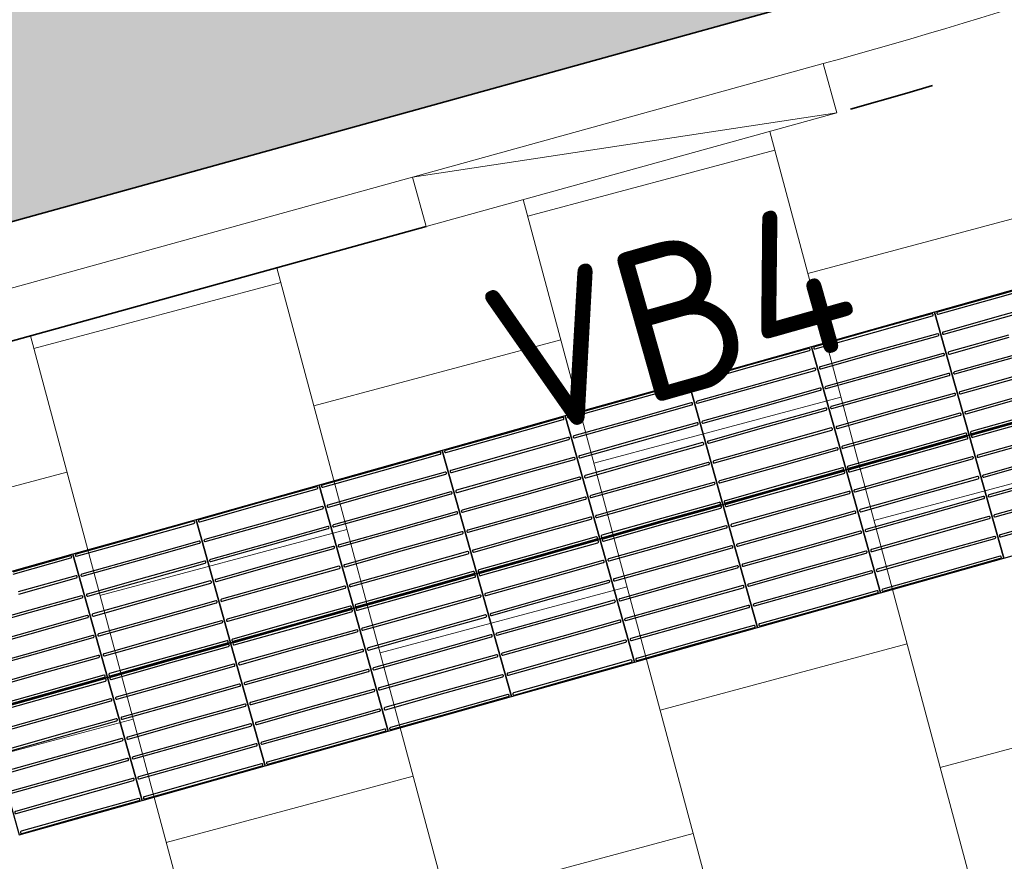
# Model space of a CAD drawing. Header units: metres. Extents: x 196651 to 397723, y 354703 to 710691.
# Tile 34 of 256: x 197590.06 to 197592.37, y 355978.9 to 355980.88. Entities that reach past the tile are written whole.
import ezdxf
from ezdxf.enums import TextEntityAlignment as Align

# ---------------------------------------------------------------- set-up
doc = ezdxf.new("R2010")
doc.units = ezdxf.units.M
doc.header["$MEASUREMENT"] = 0
doc.linetypes.add('VH-OPSLUITBAND_100X200', pattern=[16, 8, -2, 4, -2])
doc.linetypes.add('VH-RIJWIELPADBAND_410X225', pattern=[28, 16, -2, 2, -2, 0, -2, 2, -2])
for name, color, linetype, lineweight in [('N-WE-GR-GRAS_BERM-A', 86, 'Continuous', 5), ('N-WE-VH-GOOT_TEGEL-G', 170, 'Continuous', 35), ('N-WE-VH-KANTOPSLUITING_RIJWIELPADBAND_410X250-G', 5, 'VH-RIJWIELPADBAND_410X225', 35), ('N-WE-VH-KANTOPSLUITING_TEKST-T', 7, 'VH-OPSLUITBAND_100X200', 35), ('N-WE-VH-KANTVERHARDING-G', 1, 'Continuous', 5), ('N-WE-VH-VERHARDING_TEGEL-A', 252, 'Continuous', 5), ('N-WE-VH-VERKEERSTEGEL-GELEIDETEGEL-S', 5, 'Continuous', 25), ('X-XX-AL-AANPIJLING-M', 7, 'Continuous', 18)]:
    doc.layers.add(name, color=color, linetype=linetype, lineweight=lineweight)
doc.layers.add('N-WE-VH-VERHARDING_ASFALT_DEKLAAG-G_ROOD', color=7, linetype='Continuous', lineweight=5, true_color=0xbf4040)
doc.styles.add('NLCS-ISO', font='NLCS-ISO.ttf')
doc.styles.add('NLCS-ISO-M200-T18', font='NLCS-ISO.ttf')
doc.dimstyles.new('NLCS-M200-T18-PIJL', dxfattribs={"dimscale": 0.2, "dimtxt": 1.8, "dimasz": 1.8, "dimexe": 2, "dimexo": 2, "dimgap": 0.7, "dimtad": 1, "dimzin": 0, "dimdsep": 46, "dimtxsty": 'NLCS-ISO-M200-T18', "dimcen": 0, "dimdle": 2, "dimse1": 1, "dimse2": 1, "dimclrd": 256, "dimclre": 256, "dimclrt": 256, "dimadec": 1, "dimazin": 0, "dimtfac": 1, "dimtofl": 0, "dimtmove": 1, "dimatfit": 0, "dimfxl": 2, "dimfxlon": 1, "dimtfillclr": 254, "dimtolj": 1, "dimtzin": 0, "dimlwd": 18, "dimlwe": 18, "dimarcsym": 0})

# ---------------------------------------------------------------- blocks, each defined once
blk = doc.blocks.new('TEKST TB')
at = {"style": 'NLCS-ISO'}
blk.add_attdef('TEKST_TROTTOIRBANDEN', text='', height=0.36, rotation=0.3407, dxfattribs=at).set_placement((0, 0), align=Align.BOTTOM_CENTER)
blk = doc.blocks.new('*U1822')
at = {"flags": 128}
for points in [[(0.9, 0.3), (0.9, 0.6), (1.2, 0.6), (1.2, 0.3)], [(1.2, 0.3), (1.2, 0.6), (1.5, 0.6), (1.5, 0.3)], [(1.5, 0.3), (1.5, 0.6), (1.8, 0.6), (1.8, 0.3)], [(1.8, 0.3), (1.8, 0.6), (2.1, 0.6), (2.1, 0.3)], [(2.1, 0.3), (2.1, 0.6), (2.4, 0.6), (2.4, 0.3)], [(2.4, 0.3), (2.4, 0.6), (2.7, 0.6), (2.7, 0.3)], [(2.7, 0.3), (2.7, 0.6), (3, 0.6), (3, 0.3)], [(3, 0.3), (3, 0.6), (3.3, 0.6), (3.3, 0.3)], [(3.3, 0.3), (3.3, 0.6), (3.6, 0.6), (3.6, 0.3)], [(0.9, 0), (0.9, 0.3), (1.2, 0.3), (1.2, 0)], [(1.2, 0), (1.2, 0.3), (1.5, 0.3), (1.5, 0)], [(1.5, 0), (1.5, 0.3), (1.8, 0.3), (1.8, 0)], [(1.8, 0), (1.8, 0.3), (2.1, 0.3), (2.1, 0)], [(2.1, 0), (2.1, 0.3), (2.4, 0.3), (2.4, 0)], [(2.4, 0), (2.4, 0.3), (2.7, 0.3), (2.7, 0)], [(2.7, 0), (2.7, 0.3), (3, 0.3), (3, 0)], [(3, 0), (3, 0.3), (3.3, 0.3), (3.3, 0)], [(3.3, 0), (3.3, 0.3), (3.6, 0.3), (3.6, 0)]]:
    blk.add_lwpolyline(points, close=True, dxfattribs=at)
for points in [[(0.9045, 0.5955, -0.414214), (0.907, 0.598), (1.0475, 0.598)], [(1.0475, 0.593), (0.907, 0.593, -0.414214), (0.9045, 0.5955), (0.9045, 0.5955)], [(1.0475, 0.598), (1.193, 0.598, -0.414214), (1.1955, 0.5955), (1.1955, 0.5955, -0.414214), (1.193, 0.593), (1.0475, 0.593)], [(1.2045, 0.5955, -0.414214), (1.207, 0.598), (1.3475, 0.598)], [(1.3475, 0.593), (1.207, 0.593, -0.414214), (1.2045, 0.5955), (1.2045, 0.5955)], [(1.3475, 0.598), (1.493, 0.598, -0.414214), (1.4955, 0.5955), (1.4955, 0.5955, -0.414214), (1.493, 0.593), (1.3475, 0.593)], [(1.5045, 0.5955, -0.414214), (1.507, 0.598), (1.6475, 0.598)], [(1.6475, 0.593), (1.507, 0.593, -0.414214), (1.5045, 0.5955), (1.5045, 0.5955)], [(1.6475, 0.598), (1.793, 0.598, -0.414214), (1.7955, 0.5955), (1.7955, 0.5955, -0.414214), (1.793, 0.593), (1.6475, 0.593)], [(1.8045, 0.5955, -0.414214), (1.807, 0.598), (1.9475, 0.598)], [(1.9475, 0.593), (1.807, 0.593, -0.414214), (1.8045, 0.5955), (1.8045, 0.5955)], [(1.9475, 0.598), (2.093, 0.598, -0.414214), (2.0955, 0.5955), (2.0955, 0.5955, -0.414214), (2.093, 0.593), (1.9475, 0.593)], [(2.1045, 0.5955, -0.414214), (2.107, 0.598), (2.2475, 0.598)], [(2.2475, 0.593), (2.107, 0.593, -0.414214), (2.1045, 0.5955), (2.1045, 0.5955)], [(2.2475, 0.598), (2.393, 0.598, -0.414214), (2.3955, 0.5955), (2.3955, 0.5955, -0.414214), (2.393, 0.593), (2.2475, 0.593)], [(2.4045, 0.5955, -0.414214), (2.407, 0.598), (2.5475, 0.598)], [(2.5475, 0.593), (2.407, 0.593, -0.414214), (2.4045, 0.5955), (2.4045, 0.5955)], [(2.5475, 0.598), (2.693, 0.598, -0.414214), (2.6955, 0.5955), (2.6955, 0.5955, -0.414214), (2.693, 0.593), (2.5475, 0.593)], [(2.7045, 0.5955, -0.414214), (2.707, 0.598), (2.8475, 0.598)], [(2.8475, 0.593), (2.707, 0.593, -0.414214), (2.7045, 0.5955), (2.7045, 0.5955)], [(2.8475, 0.598), (2.993, 0.598, -0.414214), (2.9955, 0.5955), (2.9955, 0.5955, -0.414214), (2.993, 0.593), (2.8475, 0.593)], [(3.0045, 0.5955, -0.414214), (3.007, 0.598), (3.1475, 0.598)], [(3.1475, 0.593), (3.007, 0.593, -0.414214), (3.0045, 0.5955), (3.0045, 0.5955)], [(3.1475, 0.598), (3.293, 0.598, -0.414214), (3.2955, 0.5955), (3.2955, 0.5955, -0.414214), (3.293, 0.593), (3.1475, 0.593)], [(3.3045, 0.5955, -0.414214), (3.307, 0.598), (3.4475, 0.598)], [(3.4475, 0.593), (3.307, 0.593, -0.414214), (3.3045, 0.5955), (3.3045, 0.5955)], [(0.9045, 0.547, -0.414214), (0.907, 0.5495), (1.0475, 0.5495)], [(1.0475, 0.5445), (0.907, 0.5445, -0.414214), (0.9045, 0.547), (0.9045, 0.547)], [(1.0475, 0.5495), (1.193, 0.5495, -0.414214), (1.1955, 0.547), (1.1955, 0.547, -0.414214), (1.193, 0.5445), (1.0475, 0.5445)], [(1.2045, 0.547, -0.414214), (1.207, 0.5495), (1.3475, 0.5495)], [(1.3475, 0.5445), (1.207, 0.5445, -0.414214), (1.2045, 0.547), (1.2045, 0.547)], [(1.3475, 0.5495), (1.493, 0.5495, -0.414214), (1.4955, 0.547), (1.4955, 0.547, -0.414214), (1.493, 0.5445), (1.3475, 0.5445)], [(1.5045, 0.547, -0.414214), (1.507, 0.5495), (1.6475, 0.5495)], [(1.6475, 0.5445), (1.507, 0.5445, -0.414214), (1.5045, 0.547), (1.5045, 0.547)], [(1.6475, 0.5495), (1.793, 0.5495, -0.414214), (1.7955, 0.547), (1.7955, 0.547, -0.414214), (1.793, 0.5445), (1.6475, 0.5445)], [(1.8045, 0.547, -0.414214), (1.807, 0.5495), (1.9475, 0.5495)], [(1.9475, 0.5445), (1.807, 0.5445, -0.414214), (1.8045, 0.547), (1.8045, 0.547)], [(1.9475, 0.5495), (2.093, 0.5495, -0.414214), (2.0955, 0.547), (2.0955, 0.547, -0.414214), (2.093, 0.5445), (1.9475, 0.5445)], [(2.1045, 0.547, -0.414214), (2.107, 0.5495), (2.2475, 0.5495)], [(2.2475, 0.5445), (2.107, 0.5445, -0.414214), (2.1045, 0.547), (2.1045, 0.547)], [(2.2475, 0.5495), (2.393, 0.5495, -0.414214), (2.3955, 0.547), (2.3955, 0.547, -0.414214), (2.393, 0.5445), (2.2475, 0.5445)], [(2.4045, 0.547, -0.414214), (2.407, 0.5495), (2.5475, 0.5495)], [(2.5475, 0.5445), (2.407, 0.5445, -0.414214), (2.4045, 0.547), (2.4045, 0.547)], [(2.5475, 0.5495), (2.693, 0.5495, -0.414214), (2.6955, 0.547), (2.6955, 0.547, -0.414214), (2.693, 0.5445), (2.5475, 0.5445)], [(2.7045, 0.547, -0.414214), (2.707, 0.5495), (2.8475, 0.5495)], [(2.8475, 0.5445), (2.707, 0.5445, -0.414214), (2.7045, 0.547), (2.7045, 0.547)], [(2.8475, 0.5495), (2.993, 0.5495, -0.414214), (2.9955, 0.547), (2.9955, 0.547, -0.414214), (2.993, 0.5445), (2.8475, 0.5445)], [(3.0045, 0.547, -0.414214), (3.007, 0.5495), (3.1475, 0.5495)], [(3.1475, 0.5445), (3.007, 0.5445, -0.414214), (3.0045, 0.547), (3.0045, 0.547)], [(3.1475, 0.5495), (3.293, 0.5495, -0.414214), (3.2955, 0.547), (3.2955, 0.547, -0.414214), (3.293, 0.5445), (3.1475, 0.5445)], [(3.3045, 0.547, -0.414214), (3.307, 0.5495), (3.4475, 0.5495)], [(3.4475, 0.5445), (3.307, 0.5445, -0.414214), (3.3045, 0.547), (3.3045, 0.547)], [(1.0475, 0.501), (1.193, 0.501, -0.414214), (1.1955, 0.4985), (1.1955, 0.4985, -0.414214), (1.193, 0.496), (1.0475, 0.496)], [(1.2045, 0.4985, -0.414214), (1.207, 0.501), (1.3475, 0.501)], [(1.3475, 0.496), (1.207, 0.496, -0.414214), (1.2045, 0.4985), (1.2045, 0.4985)], [(1.3475, 0.501), (1.493, 0.501, -0.414214), (1.4955, 0.4985), (1.4955, 0.4985, -0.414214), (1.493, 0.496), (1.3475, 0.496)], [(1.5045, 0.4985, -0.414214), (1.507, 0.501), (1.6475, 0.501)], [(1.6475, 0.496), (1.507, 0.496, -0.414214), (1.5045, 0.4985), (1.5045, 0.4985)], [(1.6475, 0.501), (1.793, 0.501, -0.414214), (1.7955, 0.4985), (1.7955, 0.4985, -0.414214), (1.793, 0.496), (1.6475, 0.496)], [(1.8045, 0.4985, -0.414214), (1.807, 0.501), (1.9475, 0.501)], [(1.9475, 0.496), (1.807, 0.496, -0.414214), (1.8045, 0.4985), (1.8045, 0.4985)], [(1.9475, 0.501), (2.093, 0.501, -0.414214), (2.0955, 0.4985), (2.0955, 0.4985, -0.414214), (2.093, 0.496), (1.9475, 0.496)], [(2.1045, 0.4985, -0.414214), (2.107, 0.501), (2.2475, 0.501)], [(2.2475, 0.496), (2.107, 0.496, -0.414214), (2.1045, 0.4985), (2.1045, 0.4985)], [(2.2475, 0.501), (2.393, 0.501, -0.414214), (2.3955, 0.4985), (2.3955, 0.4985, -0.414214), (2.393, 0.496), (2.2475, 0.496)], [(2.4045, 0.4985, -0.414214), (2.407, 0.501), (2.5475, 0.501)], [(2.5475, 0.496), (2.407, 0.496, -0.414214), (2.4045, 0.4985), (2.4045, 0.4985)], [(2.5475, 0.501), (2.693, 0.501, -0.414214), (2.6955, 0.4985), (2.6955, 0.4985, -0.414214), (2.693, 0.496), (2.5475, 0.496)], [(2.7045, 0.4985, -0.414214), (2.707, 0.501), (2.8475, 0.501)], [(2.8475, 0.496), (2.707, 0.496, -0.414214), (2.7045, 0.4985), (2.7045, 0.4985)], [(2.8475, 0.501), (2.993, 0.501, -0.414214), (2.9955, 0.4985), (2.9955, 0.4985, -0.414214), (2.993, 0.496), (2.8475, 0.496)], [(3.0045, 0.4985, -0.414214), (3.007, 0.501), (3.1475, 0.501)], [(3.1475, 0.496), (3.007, 0.496, -0.414214), (3.0045, 0.4985), (3.0045, 0.4985)], [(3.1475, 0.501), (3.293, 0.501, -0.414214), (3.2955, 0.4985), (3.2955, 0.4985, -0.414214), (3.293, 0.496), (3.1475, 0.496)], [(3.3045, 0.4985, -0.414214), (3.307, 0.501), (3.4475, 0.501)], [(3.4475, 0.496), (3.307, 0.496, -0.414214), (3.3045, 0.4985), (3.3045, 0.4985)], [(3.4475, 0.501), (3.593, 0.501, -0.414214), (3.5955, 0.4985), (3.5955, 0.4985, -0.414214), (3.593, 0.496), (3.4475, 0.496)], [(1.0475, 0.4525), (1.193, 0.4525, -0.414214), (1.1955, 0.45), (1.1955, 0.45, -0.414214), (1.193, 0.4475), (1.0475, 0.4475)], [(1.2045, 0.45, -0.414214), (1.207, 0.4525), (1.3475, 0.4525)], [(1.3475, 0.4475), (1.207, 0.4475, -0.414214), (1.2045, 0.45), (1.2045, 0.45)], [(1.3475, 0.4525), (1.493, 0.4525, -0.414214), (1.4955, 0.45), (1.4955, 0.45, -0.414214), (1.493, 0.4475), (1.3475, 0.4475)], [(1.5045, 0.45, -0.414214), (1.507, 0.4525), (1.6475, 0.4525)], [(1.6475, 0.4475), (1.507, 0.4475, -0.414214), (1.5045, 0.45), (1.5045, 0.45)], [(1.6475, 0.4525), (1.793, 0.4525, -0.414214), (1.7955, 0.45), (1.7955, 0.45, -0.414214), (1.793, 0.4475), (1.6475, 0.4475)], [(1.8045, 0.45, -0.414214), (1.807, 0.4525), (1.9475, 0.4525)], [(1.9475, 0.4475), (1.807, 0.4475, -0.414214), (1.8045, 0.45), (1.8045, 0.45)], [(1.9475, 0.4525), (2.093, 0.4525, -0.414214), (2.0955, 0.45), (2.0955, 0.45, -0.414214), (2.093, 0.4475), (1.9475, 0.4475)], [(2.1045, 0.45, -0.414214), (2.107, 0.4525), (2.2475, 0.4525)], [(2.2475, 0.4475), (2.107, 0.4475, -0.414214), (2.1045, 0.45), (2.1045, 0.45)], [(2.2475, 0.4525), (2.393, 0.4525, -0.414214), (2.3955, 0.45), (2.3955, 0.45, -0.414214), (2.393, 0.4475), (2.2475, 0.4475)], [(2.4045, 0.45, -0.414214), (2.407, 0.4525), (2.5475, 0.4525)], [(2.5475, 0.4475), (2.407, 0.4475, -0.414214), (2.4045, 0.45), (2.4045, 0.45)], [(2.5475, 0.4525), (2.693, 0.4525, -0.414214), (2.6955, 0.45), (2.6955, 0.45, -0.414214), (2.693, 0.4475), (2.5475, 0.4475)], [(2.7045, 0.45, -0.414214), (2.707, 0.4525), (2.8475, 0.4525)], [(2.8475, 0.4475), (2.707, 0.4475, -0.414214), (2.7045, 0.45), (2.7045, 0.45)], [(2.8475, 0.4525), (2.993, 0.4525, -0.414214), (2.9955, 0.45), (2.9955, 0.45, -0.414214), (2.993, 0.4475), (2.8475, 0.4475)], [(3.0045, 0.45, -0.414214), (3.007, 0.4525), (3.1475, 0.4525)], [(3.1475, 0.4475), (3.007, 0.4475, -0.414214), (3.0045, 0.45), (3.0045, 0.45)], [(3.1475, 0.4525), (3.293, 0.4525, -0.414214), (3.2955, 0.45), (3.2955, 0.45, -0.414214), (3.293, 0.4475), (3.1475, 0.4475)], [(3.3045, 0.45, -0.414214), (3.307, 0.4525), (3.4475, 0.4525)], [(3.4475, 0.4475), (3.307, 0.4475, -0.414214), (3.3045, 0.45), (3.3045, 0.45)], [(3.4475, 0.4525), (3.593, 0.4525, -0.414214), (3.5955, 0.45), (3.5955, 0.45, -0.414214), (3.593, 0.4475), (3.4475, 0.4475)], [(1.0475, 0.404), (1.193, 0.404, -0.414214), (1.1955, 0.4015), (1.1955, 0.4015, -0.414214), (1.193, 0.399), (1.0475, 0.399)], [(1.2045, 0.4015, -0.414214), (1.207, 0.404), (1.3475, 0.404)], [(1.3475, 0.399), (1.207, 0.399, -0.414214), (1.2045, 0.4015), (1.2045, 0.4015)], [(1.3475, 0.404), (1.493, 0.404, -0.414214), (1.4955, 0.4015), (1.4955, 0.4015, -0.414214), (1.493, 0.399), (1.3475, 0.399)], [(1.5045, 0.4015, -0.414214), (1.507, 0.404), (1.6475, 0.404)], [(1.6475, 0.399), (1.507, 0.399, -0.414214), (1.5045, 0.4015), (1.5045, 0.4015)], [(1.6475, 0.404), (1.793, 0.404, -0.414214), (1.7955, 0.4015), (1.7955, 0.4015, -0.414214), (1.793, 0.399), (1.6475, 0.399)], [(1.8045, 0.4015, -0.414214), (1.807, 0.404), (1.9475, 0.404)], [(1.9475, 0.399), (1.807, 0.399, -0.414214), (1.8045, 0.4015), (1.8045, 0.4015)], [(1.9475, 0.404), (2.093, 0.404, -0.414214), (2.0955, 0.4015), (2.0955, 0.4015, -0.414214), (2.093, 0.399), (1.9475, 0.399)], [(2.1045, 0.4015, -0.414214), (2.107, 0.404), (2.2475, 0.404)], [(2.2475, 0.399), (2.107, 0.399, -0.414214), (2.1045, 0.4015), (2.1045, 0.4015)], [(2.2475, 0.404), (2.393, 0.404, -0.414214), (2.3955, 0.4015), (2.3955, 0.4015, -0.414214), (2.393, 0.399), (2.2475, 0.399)], [(2.4045, 0.4015, -0.414214), (2.407, 0.404), (2.5475, 0.404)], [(2.5475, 0.399), (2.407, 0.399, -0.414214), (2.4045, 0.4015), (2.4045, 0.4015)], [(2.5475, 0.404), (2.693, 0.404, -0.414214), (2.6955, 0.4015), (2.6955, 0.4015, -0.414214), (2.693, 0.399), (2.5475, 0.399)], [(2.7045, 0.4015, -0.414214), (2.707, 0.404), (2.8475, 0.404)], [(2.8475, 0.399), (2.707, 0.399, -0.414214), (2.7045, 0.4015), (2.7045, 0.4015)], [(2.8475, 0.404), (2.993, 0.404, -0.414214), (2.9955, 0.4015), (2.9955, 0.4015, -0.414214), (2.993, 0.399), (2.8475, 0.399)], [(3.0045, 0.4015, -0.414214), (3.007, 0.404), (3.1475, 0.404)], [(3.1475, 0.399), (3.007, 0.399, -0.414214), (3.0045, 0.4015), (3.0045, 0.4015)], [(3.1475, 0.404), (3.293, 0.404, -0.414214), (3.2955, 0.4015), (3.2955, 0.4015, -0.414214), (3.293, 0.399), (3.1475, 0.399)], [(3.3045, 0.4015, -0.414214), (3.307, 0.404), (3.4475, 0.404)], [(3.4475, 0.399), (3.307, 0.399, -0.414214), (3.3045, 0.4015), (3.3045, 0.4015)], [(3.4475, 0.404), (3.593, 0.404, -0.414214), (3.5955, 0.4015), (3.5955, 0.4015, -0.414214), (3.593, 0.399), (3.4475, 0.399)], [(1.0475, 0.3555), (1.193, 0.3555, -0.414214), (1.1955, 0.353), (1.1955, 0.353, -0.414214), (1.193, 0.3505), (1.0475, 0.3505)], [(1.2045, 0.353, -0.414214), (1.207, 0.3555), (1.3475, 0.3555)], [(1.3475, 0.3505), (1.207, 0.3505, -0.414214), (1.2045, 0.353), (1.2045, 0.353)], [(1.3475, 0.3555), (1.493, 0.3555, -0.414214), (1.4955, 0.353), (1.4955, 0.353, -0.414214), (1.493, 0.3505), (1.3475, 0.3505)], [(1.5045, 0.353, -0.414214), (1.507, 0.3555), (1.6475, 0.3555)], [(1.6475, 0.3505), (1.507, 0.3505, -0.414214), (1.5045, 0.353), (1.5045, 0.353)], [(1.6475, 0.3555), (1.793, 0.3555, -0.414214), (1.7955, 0.353), (1.7955, 0.353, -0.414214), (1.793, 0.3505), (1.6475, 0.3505)], [(1.8045, 0.353, -0.414214), (1.807, 0.3555), (1.9475, 0.3555)], [(1.9475, 0.3505), (1.807, 0.3505, -0.414214), (1.8045, 0.353), (1.8045, 0.353)], [(1.9475, 0.3555), (2.093, 0.3555, -0.414214), (2.0955, 0.353), (2.0955, 0.353, -0.414214), (2.093, 0.3505), (1.9475, 0.3505)], [(2.1045, 0.353, -0.414214), (2.107, 0.3555), (2.2475, 0.3555)], [(2.2475, 0.3505), (2.107, 0.3505, -0.414214), (2.1045, 0.353), (2.1045, 0.353)], [(2.2475, 0.3555), (2.393, 0.3555, -0.414214), (2.3955, 0.353), (2.3955, 0.353, -0.414214), (2.393, 0.3505), (2.2475, 0.3505)], [(2.4045, 0.353, -0.414214), (2.407, 0.3555), (2.5475, 0.3555)], [(2.5475, 0.3505), (2.407, 0.3505, -0.414214), (2.4045, 0.353), (2.4045, 0.353)], [(2.5475, 0.3555), (2.693, 0.3555, -0.414214), (2.6955, 0.353), (2.6955, 0.353, -0.414214), (2.693, 0.3505), (2.5475, 0.3505)], [(2.7045, 0.353, -0.414214), (2.707, 0.3555), (2.8475, 0.3555)], [(2.8475, 0.3505), (2.707, 0.3505, -0.414214), (2.7045, 0.353), (2.7045, 0.353)], [(2.8475, 0.3555), (2.993, 0.3555, -0.414214), (2.9955, 0.353), (2.9955, 0.353, -0.414214), (2.993, 0.3505), (2.8475, 0.3505)], [(3.0045, 0.353, -0.414214), (3.007, 0.3555), (3.1475, 0.3555)], [(3.1475, 0.3505), (3.007, 0.3505, -0.414214), (3.0045, 0.353), (3.0045, 0.353)], [(3.1475, 0.3555), (3.293, 0.3555, -0.414214), (3.2955, 0.353), (3.2955, 0.353, -0.414214), (3.293, 0.3505), (3.1475, 0.3505)], [(3.3045, 0.353, -0.414214), (3.307, 0.3555), (3.4475, 0.3555)], [(3.4475, 0.3505), (3.307, 0.3505, -0.414214), (3.3045, 0.353), (3.3045, 0.353)], [(3.4475, 0.3555), (3.593, 0.3555, -0.414214), (3.5955, 0.353), (3.5955, 0.353, -0.414214), (3.593, 0.3505), (3.4475, 0.3505)], [(1.0475, 0.307), (1.193, 0.307, -0.414214), (1.1955, 0.3045), (1.1955, 0.3045, -0.414214), (1.193, 0.302), (1.0475, 0.302)], [(1.2045, 0.3045, -0.414214), (1.207, 0.307), (1.3475, 0.307)], [(1.3475, 0.302), (1.207, 0.302, -0.414214), (1.2045, 0.3045), (1.2045, 0.3045)], [(1.3475, 0.307), (1.493, 0.307, -0.414214), (1.4955, 0.3045), (1.4955, 0.3045, -0.414214), (1.493, 0.302), (1.3475, 0.302)], [(1.5045, 0.3045, -0.414214), (1.507, 0.307), (1.6475, 0.307)], [(1.6475, 0.302), (1.507, 0.302, -0.414214), (1.5045, 0.3045), (1.5045, 0.3045)], [(1.6475, 0.307), (1.793, 0.307, -0.414214), (1.7955, 0.3045), (1.7955, 0.3045, -0.414214), (1.793, 0.302), (1.6475, 0.302)], [(1.8045, 0.3045, -0.414214), (1.807, 0.307), (1.9475, 0.307)], [(1.9475, 0.302), (1.807, 0.302, -0.414214), (1.8045, 0.3045), (1.8045, 0.3045)], [(1.9475, 0.307), (2.093, 0.307, -0.414214), (2.0955, 0.3045), (2.0955, 0.3045, -0.414214), (2.093, 0.302), (1.9475, 0.302)], [(2.1045, 0.3045, -0.414214), (2.107, 0.307), (2.2475, 0.307)], [(2.2475, 0.302), (2.107, 0.302, -0.414214), (2.1045, 0.3045), (2.1045, 0.3045)], [(2.2475, 0.307), (2.393, 0.307, -0.414214), (2.3955, 0.3045), (2.3955, 0.3045, -0.414214), (2.393, 0.302), (2.2475, 0.302)], [(2.4045, 0.3045, -0.414214), (2.407, 0.307), (2.5475, 0.307)], [(2.5475, 0.302), (2.407, 0.302, -0.414214), (2.4045, 0.3045), (2.4045, 0.3045)], [(2.5475, 0.307), (2.693, 0.307, -0.414214), (2.6955, 0.3045), (2.6955, 0.3045, -0.414214), (2.693, 0.302), (2.5475, 0.302)], [(2.7045, 0.3045, -0.414214), (2.707, 0.307), (2.8475, 0.307)], [(2.8475, 0.302), (2.707, 0.302, -0.414214), (2.7045, 0.3045), (2.7045, 0.3045)], [(2.8475, 0.307), (2.993, 0.307, -0.414214), (2.9955, 0.3045), (2.9955, 0.3045, -0.414214), (2.993, 0.302), (2.8475, 0.302)], [(3.0045, 0.3045, -0.414214), (3.007, 0.307), (3.1475, 0.307)], [(3.1475, 0.302), (3.007, 0.302, -0.414214), (3.0045, 0.3045), (3.0045, 0.3045)], [(3.1475, 0.307), (3.293, 0.307, -0.414214), (3.2955, 0.3045), (3.2955, 0.3045, -0.414214), (3.293, 0.302), (3.1475, 0.302)], [(3.3045, 0.3045, -0.414214), (3.307, 0.307), (3.4475, 0.307)], [(3.4475, 0.302), (3.307, 0.302, -0.414214), (3.3045, 0.3045), (3.3045, 0.3045)], [(3.4475, 0.307), (3.593, 0.307, -0.414214), (3.5955, 0.3045), (3.5955, 0.3045, -0.414214), (3.593, 0.302), (3.4475, 0.302)], [(1.0475, 0.298), (1.193, 0.298, -0.414214), (1.1955, 0.2955), (1.1955, 0.2955, -0.414214), (1.193, 0.293), (1.0475, 0.293)], [(1.2045, 0.2955, -0.414214), (1.207, 0.298), (1.3475, 0.298)], [(1.3475, 0.293), (1.207, 0.293, -0.414214), (1.2045, 0.2955), (1.2045, 0.2955)], [(1.3475, 0.298), (1.493, 0.298, -0.414214), (1.4955, 0.2955), (1.4955, 0.2955, -0.414214), (1.493, 0.293), (1.3475, 0.293)], [(1.5045, 0.2955, -0.414214), (1.507, 0.298), (1.6475, 0.298)], [(1.6475, 0.293), (1.507, 0.293, -0.414214), (1.5045, 0.2955), (1.5045, 0.2955)], [(1.6475, 0.298), (1.793, 0.298, -0.414214), (1.7955, 0.2955), (1.7955, 0.2955, -0.414214), (1.793, 0.293), (1.6475, 0.293)], [(1.8045, 0.2955, -0.414214), (1.807, 0.298), (1.9475, 0.298)], [(1.9475, 0.293), (1.807, 0.293, -0.414214), (1.8045, 0.2955), (1.8045, 0.2955)], [(1.9475, 0.298), (2.093, 0.298, -0.414214), (2.0955, 0.2955), (2.0955, 0.2955, -0.414214), (2.093, 0.293), (1.9475, 0.293)], [(2.1045, 0.2955, -0.414214), (2.107, 0.298), (2.2475, 0.298)], [(2.2475, 0.293), (2.107, 0.293, -0.414214), (2.1045, 0.2955), (2.1045, 0.2955)], [(2.2475, 0.298), (2.393, 0.298, -0.414214), (2.3955, 0.2955), (2.3955, 0.2955, -0.414214), (2.393, 0.293), (2.2475, 0.293)], [(2.4045, 0.2955, -0.414214), (2.407, 0.298), (2.5475, 0.298)], [(2.5475, 0.293), (2.407, 0.293, -0.414214), (2.4045, 0.2955), (2.4045, 0.2955)], [(2.5475, 0.298), (2.693, 0.298, -0.414214), (2.6955, 0.2955), (2.6955, 0.2955, -0.414214), (2.693, 0.293), (2.5475, 0.293)], [(2.7045, 0.2955, -0.414214), (2.707, 0.298), (2.8475, 0.298)], [(2.8475, 0.293), (2.707, 0.293, -0.414214), (2.7045, 0.2955), (2.7045, 0.2955)], [(2.8475, 0.298), (2.993, 0.298, -0.414214), (2.9955, 0.2955), (2.9955, 0.2955, -0.414214), (2.993, 0.293), (2.8475, 0.293)], [(3.0045, 0.2955, -0.414214), (3.007, 0.298), (3.1475, 0.298)], [(3.1475, 0.293), (3.007, 0.293, -0.414214), (3.0045, 0.2955), (3.0045, 0.2955)], [(3.1475, 0.298), (3.293, 0.298, -0.414214), (3.2955, 0.2955), (3.2955, 0.2955, -0.414214), (3.293, 0.293), (3.1475, 0.293)], [(3.3045, 0.2955, -0.414214), (3.307, 0.298), (3.4475, 0.298)], [(3.4475, 0.293), (3.307, 0.293, -0.414214), (3.3045, 0.2955), (3.3045, 0.2955)], [(3.4475, 0.298), (3.593, 0.298, -0.414214), (3.5955, 0.2955), (3.5955, 0.2955, -0.414214), (3.593, 0.293), (3.4475, 0.293)], [(1.0475, 0.2495), (1.193, 0.2495, -0.414214), (1.1955, 0.247), (1.1955, 0.247, -0.414214), (1.193, 0.2445), (1.0475, 0.2445)], [(1.2045, 0.247, -0.414214), (1.207, 0.2495), (1.3475, 0.2495)], [(1.3475, 0.2445), (1.207, 0.2445, -0.414214), (1.2045, 0.247), (1.2045, 0.247)], [(1.3475, 0.2495), (1.493, 0.2495, -0.414214), (1.4955, 0.247), (1.4955, 0.247, -0.414214), (1.493, 0.2445), (1.3475, 0.2445)], [(1.5045, 0.247, -0.414214), (1.507, 0.2495), (1.6475, 0.2495)], [(1.6475, 0.2445), (1.507, 0.2445, -0.414214), (1.5045, 0.247), (1.5045, 0.247)], [(1.6475, 0.2495), (1.793, 0.2495, -0.414214), (1.7955, 0.247), (1.7955, 0.247, -0.414214), (1.793, 0.2445), (1.6475, 0.2445)], [(1.8045, 0.247, -0.414214), (1.807, 0.2495), (1.9475, 0.2495)], [(1.9475, 0.2445), (1.807, 0.2445, -0.414214), (1.8045, 0.247), (1.8045, 0.247)], [(1.9475, 0.2495), (2.093, 0.2495, -0.414214), (2.0955, 0.247), (2.0955, 0.247, -0.414214), (2.093, 0.2445), (1.9475, 0.2445)], [(2.1045, 0.247, -0.414214), (2.107, 0.2495), (2.2475, 0.2495)], [(2.2475, 0.2445), (2.107, 0.2445, -0.414214), (2.1045, 0.247), (2.1045, 0.247)], [(2.2475, 0.2495), (2.393, 0.2495, -0.414214), (2.3955, 0.247), (2.3955, 0.247, -0.414214), (2.393, 0.2445), (2.2475, 0.2445)], [(2.4045, 0.247, -0.414214), (2.407, 0.2495), (2.5475, 0.2495)], [(2.5475, 0.2445), (2.407, 0.2445, -0.414214), (2.4045, 0.247), (2.4045, 0.247)], [(2.5475, 0.2495), (2.693, 0.2495, -0.414214), (2.6955, 0.247), (2.6955, 0.247, -0.414214), (2.693, 0.2445), (2.5475, 0.2445)], [(2.7045, 0.247, -0.414214), (2.707, 0.2495), (2.8475, 0.2495)], [(2.8475, 0.2445), (2.707, 0.2445, -0.414214), (2.7045, 0.247), (2.7045, 0.247)], [(2.8475, 0.2495), (2.993, 0.2495, -0.414214), (2.9955, 0.247), (2.9955, 0.247, -0.414214), (2.993, 0.2445), (2.8475, 0.2445)], [(3.0045, 0.247, -0.414214), (3.007, 0.2495), (3.1475, 0.2495)], [(3.1475, 0.2445), (3.007, 0.2445, -0.414214), (3.0045, 0.247), (3.0045, 0.247)], [(3.1475, 0.2495), (3.293, 0.2495, -0.414214), (3.2955, 0.247), (3.2955, 0.247, -0.414214), (3.293, 0.2445), (3.1475, 0.2445)], [(3.3045, 0.247, -0.414214), (3.307, 0.2495), (3.4475, 0.2495)], [(3.4475, 0.2445), (3.307, 0.2445, -0.414214), (3.3045, 0.247), (3.3045, 0.247)], [(3.4475, 0.2495), (3.593, 0.2495, -0.414214), (3.5955, 0.247), (3.5955, 0.247, -0.414214), (3.593, 0.2445), (3.4475, 0.2445)], [(1.0475, 0.201), (1.193, 0.201, -0.414214), (1.1955, 0.1985), (1.1955, 0.1985, -0.414214), (1.193, 0.196), (1.0475, 0.196)], [(1.2045, 0.1985, -0.414214), (1.207, 0.201), (1.3475, 0.201)], [(1.3475, 0.196), (1.207, 0.196, -0.414214), (1.2045, 0.1985), (1.2045, 0.1985)], [(1.3475, 0.201), (1.493, 0.201, -0.414214), (1.4955, 0.1985), (1.4955, 0.1985, -0.414214), (1.493, 0.196), (1.3475, 0.196)], [(1.5045, 0.1985, -0.414214), (1.507, 0.201), (1.6475, 0.201)], [(1.6475, 0.196), (1.507, 0.196, -0.414214), (1.5045, 0.1985), (1.5045, 0.1985)], [(1.6475, 0.201), (1.793, 0.201, -0.414214), (1.7955, 0.1985), (1.7955, 0.1985, -0.414214), (1.793, 0.196), (1.6475, 0.196)], [(1.8045, 0.1985, -0.414214), (1.807, 0.201), (1.9475, 0.201)], [(1.9475, 0.196), (1.807, 0.196, -0.414214), (1.8045, 0.1985), (1.8045, 0.1985)], [(1.9475, 0.201), (2.093, 0.201, -0.414214), (2.0955, 0.1985), (2.0955, 0.1985, -0.414214), (2.093, 0.196), (1.9475, 0.196)], [(2.1045, 0.1985, -0.414214), (2.107, 0.201), (2.2475, 0.201)], [(2.2475, 0.196), (2.107, 0.196, -0.414214), (2.1045, 0.1985), (2.1045, 0.1985)], [(2.2475, 0.201), (2.393, 0.201, -0.414214), (2.3955, 0.1985), (2.3955, 0.1985, -0.414214), (2.393, 0.196), (2.2475, 0.196)], [(2.4045, 0.1985, -0.414214), (2.407, 0.201), (2.5475, 0.201)], [(2.5475, 0.196), (2.407, 0.196, -0.414214), (2.4045, 0.1985), (2.4045, 0.1985)], [(2.5475, 0.201), (2.693, 0.201, -0.414214), (2.6955, 0.1985), (2.6955, 0.1985, -0.414214), (2.693, 0.196), (2.5475, 0.196)], [(2.7045, 0.1985, -0.414214), (2.707, 0.201), (2.8475, 0.201)], [(2.8475, 0.196), (2.707, 0.196, -0.414214), (2.7045, 0.1985), (2.7045, 0.1985)], [(2.8475, 0.201), (2.993, 0.201, -0.414214), (2.9955, 0.1985), (2.9955, 0.1985, -0.414214), (2.993, 0.196), (2.8475, 0.196)], [(3.0045, 0.1985, -0.414214), (3.007, 0.201), (3.1475, 0.201)], [(3.1475, 0.196), (3.007, 0.196, -0.414214), (3.0045, 0.1985), (3.0045, 0.1985)], [(3.1475, 0.201), (3.293, 0.201, -0.414214), (3.2955, 0.1985), (3.2955, 0.1985, -0.414214), (3.293, 0.196), (3.1475, 0.196)], [(3.3045, 0.1985, -0.414214), (3.307, 0.201), (3.4475, 0.201)], [(3.4475, 0.196), (3.307, 0.196, -0.414214), (3.3045, 0.1985), (3.3045, 0.1985)], [(3.4475, 0.201), (3.593, 0.201, -0.414214), (3.5955, 0.1985), (3.5955, 0.1985, -0.414214), (3.593, 0.196), (3.4475, 0.196)], [(1.0475, 0.1525), (1.193, 0.1525, -0.414214), (1.1955, 0.15), (1.1955, 0.15, -0.414214), (1.193, 0.1475), (1.0475, 0.1475)], [(1.2045, 0.15, -0.414214), (1.207, 0.1525), (1.3475, 0.1525)], [(1.3475, 0.1475), (1.207, 0.1475, -0.414214), (1.2045, 0.15), (1.2045, 0.15)], [(1.3475, 0.1525), (1.493, 0.1525, -0.414214), (1.4955, 0.15), (1.4955, 0.15, -0.414214), (1.493, 0.1475), (1.3475, 0.1475)], [(1.5045, 0.15, -0.414214), (1.507, 0.1525), (1.6475, 0.1525)], [(1.6475, 0.1475), (1.507, 0.1475, -0.414214), (1.5045, 0.15), (1.5045, 0.15)], [(1.6475, 0.1525), (1.793, 0.1525, -0.414214), (1.7955, 0.15), (1.7955, 0.15, -0.414214), (1.793, 0.1475), (1.6475, 0.1475)], [(1.8045, 0.15, -0.414214), (1.807, 0.1525), (1.9475, 0.1525)], [(1.9475, 0.1475), (1.807, 0.1475, -0.414214), (1.8045, 0.15), (1.8045, 0.15)], [(1.9475, 0.1525), (2.093, 0.1525, -0.414214), (2.0955, 0.15), (2.0955, 0.15, -0.414214), (2.093, 0.1475), (1.9475, 0.1475)], [(2.1045, 0.15, -0.414214), (2.107, 0.1525), (2.2475, 0.1525)], [(2.2475, 0.1475), (2.107, 0.1475, -0.414214), (2.1045, 0.15), (2.1045, 0.15)], [(2.2475, 0.1525), (2.393, 0.1525, -0.414214), (2.3955, 0.15), (2.3955, 0.15, -0.414214), (2.393, 0.1475), (2.2475, 0.1475)], [(2.4045, 0.15, -0.414214), (2.407, 0.1525), (2.5475, 0.1525)], [(2.5475, 0.1475), (2.407, 0.1475, -0.414214), (2.4045, 0.15), (2.4045, 0.15)], [(2.5475, 0.1525), (2.693, 0.1525, -0.414214), (2.6955, 0.15), (2.6955, 0.15, -0.414214), (2.693, 0.1475), (2.5475, 0.1475)], [(2.7045, 0.15, -0.414214), (2.707, 0.1525), (2.8475, 0.1525)], [(2.8475, 0.1475), (2.707, 0.1475, -0.414214), (2.7045, 0.15), (2.7045, 0.15)], [(2.8475, 0.1525), (2.993, 0.1525, -0.414214), (2.9955, 0.15), (2.9955, 0.15, -0.414214), (2.993, 0.1475), (2.8475, 0.1475)], [(3.0045, 0.15, -0.414214), (3.007, 0.1525), (3.1475, 0.1525)], [(3.1475, 0.1475), (3.007, 0.1475, -0.414214), (3.0045, 0.15), (3.0045, 0.15)], [(3.1475, 0.1525), (3.293, 0.1525, -0.414214), (3.2955, 0.15), (3.2955, 0.15, -0.414214), (3.293, 0.1475), (3.1475, 0.1475)], [(3.3045, 0.15, -0.414214), (3.307, 0.1525), (3.4475, 0.1525)], [(3.4475, 0.1475), (3.307, 0.1475, -0.414214), (3.3045, 0.15), (3.3045, 0.15)], [(3.4475, 0.1525), (3.593, 0.1525, -0.414214), (3.5955, 0.15), (3.5955, 0.15, -0.414214), (3.593, 0.1475), (3.4475, 0.1475)], [(1.0475, 0.104), (1.193, 0.104, -0.414214), (1.1955, 0.1015), (1.1955, 0.1015, -0.414214), (1.193, 0.099), (1.0475, 0.099)], [(1.2045, 0.1015, -0.414214), (1.207, 0.104), (1.3475, 0.104)], [(1.3475, 0.099), (1.207, 0.099, -0.414214), (1.2045, 0.1015), (1.2045, 0.1015)], [(1.3475, 0.104), (1.493, 0.104, -0.414214), (1.4955, 0.1015), (1.4955, 0.1015, -0.414214), (1.493, 0.099), (1.3475, 0.099)], [(1.5045, 0.1015, -0.414214), (1.507, 0.104), (1.6475, 0.104)], [(1.6475, 0.099), (1.507, 0.099, -0.414214), (1.5045, 0.1015), (1.5045, 0.1015)], [(1.6475, 0.104), (1.793, 0.104, -0.414214), (1.7955, 0.1015), (1.7955, 0.1015, -0.414214), (1.793, 0.099), (1.6475, 0.099)], [(1.8045, 0.1015, -0.414214), (1.807, 0.104), (1.9475, 0.104)], [(1.9475, 0.099), (1.807, 0.099, -0.414214), (1.8045, 0.1015), (1.8045, 0.1015)], [(1.9475, 0.104), (2.093, 0.104, -0.414214), (2.0955, 0.1015), (2.0955, 0.1015, -0.414214), (2.093, 0.099), (1.9475, 0.099)], [(2.1045, 0.1015, -0.414214), (2.107, 0.104), (2.2475, 0.104)], [(2.2475, 0.099), (2.107, 0.099, -0.414214), (2.1045, 0.1015), (2.1045, 0.1015)], [(2.2475, 0.104), (2.393, 0.104, -0.414214), (2.3955, 0.1015), (2.3955, 0.1015, -0.414214), (2.393, 0.099), (2.2475, 0.099)], [(2.4045, 0.1015, -0.414214), (2.407, 0.104), (2.5475, 0.104)], [(2.5475, 0.099), (2.407, 0.099, -0.414214), (2.4045, 0.1015), (2.4045, 0.1015)], [(2.5475, 0.104), (2.693, 0.104, -0.414214), (2.6955, 0.1015), (2.6955, 0.1015, -0.414214), (2.693, 0.099), (2.5475, 0.099)], [(2.7045, 0.1015, -0.414214), (2.707, 0.104), (2.8475, 0.104)], [(2.8475, 0.099), (2.707, 0.099, -0.414214), (2.7045, 0.1015), (2.7045, 0.1015)], [(2.8475, 0.104), (2.993, 0.104, -0.414214), (2.9955, 0.1015), (2.9955, 0.1015, -0.414214), (2.993, 0.099), (2.8475, 0.099)], [(3.0045, 0.1015, -0.414214), (3.007, 0.104), (3.1475, 0.104)], [(3.1475, 0.099), (3.007, 0.099, -0.414214), (3.0045, 0.1015), (3.0045, 0.1015)], [(3.1475, 0.104), (3.293, 0.104, -0.414214), (3.2955, 0.1015), (3.2955, 0.1015, -0.414214), (3.293, 0.099), (3.1475, 0.099)], [(3.3045, 0.1015, -0.414214), (3.307, 0.104), (3.4475, 0.104)], [(3.4475, 0.099), (3.307, 0.099, -0.414214), (3.3045, 0.1015), (3.3045, 0.1015)], [(3.4475, 0.104), (3.593, 0.104, -0.414214), (3.5955, 0.1015), (3.5955, 0.1015, -0.414214), (3.593, 0.099), (3.4475, 0.099)], [(1.0475, 0.0555), (1.193, 0.0555, -0.414214), (1.1955, 0.053), (1.1955, 0.053, -0.414214), (1.193, 0.0505), (1.0475, 0.0505)], [(1.2045, 0.053, -0.414214), (1.207, 0.0555), (1.3475, 0.0555)], [(1.3475, 0.0505), (1.207, 0.0505, -0.414214), (1.2045, 0.053), (1.2045, 0.053)], [(1.3475, 0.0555), (1.493, 0.0555, -0.414214), (1.4955, 0.053), (1.4955, 0.053, -0.414214), (1.493, 0.0505), (1.3475, 0.0505)], [(1.5045, 0.053, -0.414214), (1.507, 0.0555), (1.6475, 0.0555)], [(1.6475, 0.0505), (1.507, 0.0505, -0.414214), (1.5045, 0.053), (1.5045, 0.053)], [(1.6475, 0.0555), (1.793, 0.0555, -0.414214), (1.7955, 0.053), (1.7955, 0.053, -0.414214), (1.793, 0.0505), (1.6475, 0.0505)], [(1.8045, 0.053, -0.414214), (1.807, 0.0555), (1.9475, 0.0555)], [(1.9475, 0.0505), (1.807, 0.0505, -0.414214), (1.8045, 0.053), (1.8045, 0.053)], [(1.9475, 0.0555), (2.093, 0.0555, -0.414214), (2.0955, 0.053), (2.0955, 0.053, -0.414214), (2.093, 0.0505), (1.9475, 0.0505)], [(2.1045, 0.053, -0.414214), (2.107, 0.0555), (2.2475, 0.0555)], [(2.2475, 0.0505), (2.107, 0.0505, -0.414214), (2.1045, 0.053), (2.1045, 0.053)], [(2.2475, 0.0555), (2.393, 0.0555, -0.414214), (2.3955, 0.053), (2.3955, 0.053, -0.414214), (2.393, 0.0505), (2.2475, 0.0505)], [(2.4045, 0.053, -0.414214), (2.407, 0.0555), (2.5475, 0.0555)], [(2.5475, 0.0505), (2.407, 0.0505, -0.414214), (2.4045, 0.053), (2.4045, 0.053)], [(2.5475, 0.0555), (2.693, 0.0555, -0.414214), (2.6955, 0.053), (2.6955, 0.053, -0.414214), (2.693, 0.0505), (2.5475, 0.0505)], [(2.7045, 0.053, -0.414214), (2.707, 0.0555), (2.8475, 0.0555)], [(2.8475, 0.0505), (2.707, 0.0505, -0.414214), (2.7045, 0.053), (2.7045, 0.053)], [(2.8475, 0.0555), (2.993, 0.0555, -0.414214), (2.9955, 0.053), (2.9955, 0.053, -0.414214), (2.993, 0.0505), (2.8475, 0.0505)], [(3.0045, 0.053, -0.414214), (3.007, 0.0555), (3.1475, 0.0555)], [(3.1475, 0.0505), (3.007, 0.0505, -0.414214), (3.0045, 0.053), (3.0045, 0.053)], [(3.1475, 0.0555), (3.293, 0.0555, -0.414214), (3.2955, 0.053), (3.2955, 0.053, -0.414214), (3.293, 0.0505), (3.1475, 0.0505)], [(3.3045, 0.053, -0.414214), (3.307, 0.0555), (3.4475, 0.0555)], [(3.4475, 0.0505), (3.307, 0.0505, -0.414214), (3.3045, 0.053), (3.3045, 0.053)], [(3.4475, 0.0555), (3.593, 0.0555, -0.414214), (3.5955, 0.053), (3.5955, 0.053, -0.414214), (3.593, 0.0505), (3.4475, 0.0505)], [(1.2045, 0.0045, -0.414214), (1.207, 0.007), (1.3475, 0.007)], [(1.3475, 0.002), (1.207, 0.002, -0.414214), (1.2045, 0.0045), (1.2045, 0.0045)], [(1.3475, 0.007), (1.493, 0.007, -0.414214), (1.4955, 0.0045), (1.4955, 0.0045, -0.414214), (1.493, 0.002), (1.3475, 0.002)], [(1.5045, 0.0045, -0.414214), (1.507, 0.007), (1.6475, 0.007)], [(1.6475, 0.002), (1.507, 0.002, -0.414214), (1.5045, 0.0045), (1.5045, 0.0045)], [(1.6475, 0.007), (1.793, 0.007, -0.414214), (1.7955, 0.0045), (1.7955, 0.0045, -0.414214), (1.793, 0.002), (1.6475, 0.002)], [(1.8045, 0.0045, -0.414214), (1.807, 0.007), (1.9475, 0.007)], [(1.9475, 0.002), (1.807, 0.002, -0.414214), (1.8045, 0.0045), (1.8045, 0.0045)], [(1.9475, 0.007), (2.093, 0.007, -0.414214), (2.0955, 0.0045), (2.0955, 0.0045, -0.414214), (2.093, 0.002), (1.9475, 0.002)], [(2.1045, 0.0045, -0.414214), (2.107, 0.007), (2.2475, 0.007)], [(2.2475, 0.002), (2.107, 0.002, -0.414214), (2.1045, 0.0045), (2.1045, 0.0045)], [(2.2475, 0.007), (2.393, 0.007, -0.414214), (2.3955, 0.0045), (2.3955, 0.0045, -0.414214), (2.393, 0.002), (2.2475, 0.002)], [(2.4045, 0.0045, -0.414214), (2.407, 0.007), (2.5475, 0.007)], [(2.5475, 0.002), (2.407, 0.002, -0.414214), (2.4045, 0.0045), (2.4045, 0.0045)], [(2.5475, 0.007), (2.693, 0.007, -0.414214), (2.6955, 0.0045), (2.6955, 0.0045, -0.414214), (2.693, 0.002), (2.5475, 0.002)], [(2.7045, 0.0045, -0.414214), (2.707, 0.007), (2.8475, 0.007)], [(2.8475, 0.002), (2.707, 0.002, -0.414214), (2.7045, 0.0045), (2.7045, 0.0045)], [(2.8475, 0.007), (2.993, 0.007, -0.414214), (2.9955, 0.0045), (2.9955, 0.0045, -0.414214), (2.993, 0.002), (2.8475, 0.002)], [(3.0045, 0.0045, -0.414214), (3.007, 0.007), (3.1475, 0.007)], [(3.1475, 0.002), (3.007, 0.002, -0.414214), (3.0045, 0.0045), (3.0045, 0.0045)], [(3.1475, 0.007), (3.293, 0.007, -0.414214), (3.2955, 0.0045), (3.2955, 0.0045, -0.414214), (3.293, 0.002), (3.1475, 0.002)], [(3.3045, 0.0045, -0.414214), (3.307, 0.007), (3.4475, 0.007)], [(3.4475, 0.002), (3.307, 0.002, -0.414214), (3.3045, 0.0045), (3.3045, 0.0045)], [(3.4475, 0.007), (3.593, 0.007, -0.414214), (3.5955, 0.0045), (3.5955, 0.0045, -0.414214), (3.593, 0.002), (3.4475, 0.002)]]:
    blk.add_lwpolyline(points, format="xyb", dxfattribs=at)
blk = doc.blocks.new('*D1796')
at = {"layer": 'Defpoints', "color": 0, "transparency": 16777216}
for p in [(197656.5247, 356038.2042), (197542.9179, 355978.7313)]:
    blk.add_point(p, dxfattribs=at)
at = {"layer": 'X-XX-AL-AANPIJLING-M', "linetype": 'Continuous', "lineweight": 18, "transparency": 16777216}
blk.add_line((197654.2992, 356037.0392), (197656.2057, 356038.0372), dxfattribs=at)
at = {"layer": 'X-XX-AL-AANPIJLING-M', "transparency": 16777216}
blk.add_solid([(197656.1779, 356038.0904), (197656.2335, 356037.9841), (197656.5247, 356038.2042)], dxfattribs=at)
at = {"layer": 'X-XX-AL-AANPIJLING-M', "transparency": 16777216, "insert": (197654.9446, 356037.7382), "char_height": 0.36, "attachment_point": 5, "rotation": 27.632, "style": 'NLCS-ISO-M200-T18'}
blk.add_mtext('\\A1;R128.23', dxfattribs=at)

msp = doc.modelspace()

# ---------------------------------------------------------------- hatches: boundary and pattern name
at = {"layer": 'N-WE-GR-GRAS_BERM-A'}
h = msp.add_hatch(dxfattribs=at)
h.set_pattern_fill('AGR-GRAS_01', color=256, scale=0.04, pattern_type=2)
h.set_pattern_definition([(0, (0, 0), (1, 1), [0.12, -0.8]), (45, (0.4, 0.2), (-0.113137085, 1.8667619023), [0.12, -0.8]), (30, (0.08, 0.12), (0.2274613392, 1.2860254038), [0.12, -0.8]), (15, (0.32, 0.48), (0.3856270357, 0.724494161), [0.12, -0.8]), (135, (0.16, 2), (-0.02828427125, -0.6505382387), [0.12, -0.8]), (150, (1.2, 0.4), (0.2156921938, -0.5864101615), [0.12, -0.8]), (165, (0.24, 0.04), (0.1434520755, -0.7010146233), [0.12, -0.8]), (85, (0.4, 0.4), (-0.8726773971, 1.0400164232), [0.12, -0.8]), (100, (0, 0), (-1.1121176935, 0.7787131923), [0.12, -0.8])])
edge = h.paths.add_edge_path()
edge.add_arc((197545.9432, 355966.4624), 14.8, 84.96511, 100.61376)
edge.add_line((197543.2172, 355981.0092), (197542.6281, 355978.8089))
edge.add_arc((197542.9179, 355978.7313), 0.3, 165.0112, 262.1089)
edge.add_line((197542.8767, 355978.4342), (197543.8673, 355978.2969))
edge.add_line((197543.8673, 355978.2969), (197543.8543, 355978.2035))
edge.add_arc((197554.8136, 356064.5574), 87.0465, 262.767178, 285.455601)
edge.add_line((197578.0108, 355980.6587), (197590.9813, 355984.2449))
edge.add_arc((197586.0023, 356001.6842), 18.1361, 285.93433, 289.59041)
edge.add_line((197592.0833, 355984.5979), (197591.6714, 355985.5232))
edge.add_line((197591.6714, 355985.5232), (197587.8767, 355986.2435))
edge.add_line((197587.8767, 355986.2435), (197587.7498, 355986.5411))
edge.add_line((197587.7498, 355986.5411), (197587.6289, 355986.5696))
edge.add_line((197587.6289, 355986.5696), (197587.4809, 355986.9164))
edge.add_line((197587.4809, 355986.9164), (197587.4809, 355986.9164))
edge.add_line((197587.4809, 355986.9164), (197587.3927, 355987.1231))
edge.add_line((197587.3927, 355987.1231), (197587.4847, 355987.1623))
edge.add_line((197587.4847, 355987.1623), (197587.3086, 355987.5751))
edge.add_arc((197554.5659, 356064.3333), 83.45, 264.965114, 293.101646, ccw=False)
at = {"layer": 'N-WE-VH-VERHARDING_ASFALT_DEKLAAG-G_ROOD'}
msp.add_hatch(color=256, dxfattribs=at).paths.add_polyline_path([(197602.3319, 355986.1635), (197600.6704, 355988.8983, -0.021959), (197593.6683, 355985.0544, -0.00171), (197593.1092, 355984.781, -0.045418), (197591.048, 355984.004), (197578.0774, 355980.4177, -0.101149), (197543.2054, 355978.0361), (197542.7863, 355974.9129, 0.104882), (197579.992, 355977.627), (197591.9007, 355980.9197, 0.044662), (197594.4631, 355981.8813, 0.023797)])
at = {"layer": 'N-WE-VH-VERHARDING_TEGEL-A'}
h = msp.add_hatch(dxfattribs=at)
h.set_pattern_fill('AVH-TEGEL_300X300_HALFST', color=256, scale=2, angle=15, style=0, pattern_type=2)
h.set_pattern_definition([(15, (0, 0), (0.50190978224, 0.44506917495), [0.6, -0.6]), (105, (0, 0), (-0.5795554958, -0.1552914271), [])])
edge = h.paths.add_edge_path()
edge.add_arc((197554.9907, 356063.9793), 90.1687, 262.26982, 286.146117)
edge.add_line((197580.0655, 355977.3672), (197591.9727, 355980.6594))
edge.add_arc((197587.8101, 355995.7146), 15.62, 285.4556, 295.48103)
edge.add_line((197594.53, 355981.614), (197594.912, 355979.9395))
edge.add_line((197594.912, 355979.9395), (197591.8082, 355977.4765))
edge.add_arc((197590.274, 355974.8984), 3, 59.2441, 105.4556)
edge.add_line((197589.4746, 355977.7899), (197586.7015, 355977.0232))
edge.add_line((197586.7015, 355977.0232), (197580.6373, 355975.3465))
edge.add_arc((197554.9907, 356063.9793), 92.2687, 262.256486, 286.138214, ccw=False)
edge.add_line((197542.5585, 355972.552), (197542.5959, 355972.668))
edge.add_line((197542.5959, 355972.668), (197542.8623, 355974.63))
h = msp.add_hatch(dxfattribs=at)
h.set_pattern_fill('AVH-TEGEL_300X300_HALFST', color=256, scale=2, angle=102, style=0, pattern_type=2)
h.set_pattern_definition([(102, (0, 0), (-0.4181912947, 0.5245150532), [0.6, -0.6]), (192, (0, 0), (0.1247470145, -0.5868885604), [])])
edge = h.paths.add_edge_path()
edge.add_line((197595.4569, 355977.5513), (197594.9176, 355979.9151))
edge.add_line((197594.9176, 355979.9151), (197591.8082, 355977.4765))
edge.add_arc((197590.274, 355974.8984), 3, 13.0326, 59.2441, ccw=False)
edge.add_line((197593.1968, 355975.575), (197593.231, 355975.427))
edge.add_line((197593.231, 355975.427), (197593.746, 355973.1784))
edge.add_line((197593.746, 355973.1784), (197596.125, 355973.7233))
edge.add_line((197596.125, 355973.7233), (197595.2526, 355977.5047))
edge.add_line((197595.2526, 355977.5047), (197595.4569, 355977.5513))

# ---------------------------------------------------------------- linework, layer by layer
at = {"layer": 'N-WE-VH-GOOT_TEGEL-G', "flags": 128}
msp.add_lwpolyline([(197594.4631, 355981.8813, -0.044662), (197591.9007, 355980.9197), (197579.992, 355977.627, -0.104882), (197542.7863, 355974.9129, 0.353429), (197536.1701, 355970.9175), (197529.4041, 355952.27), (197529.0688, 355951.4507), (197528.8215, 355950.9079), (197527.8224, 355949.1846), (197526.6951, 355947.5664), (197525.0341, 355945.3148)], format="xyb", dxfattribs=at)
at = {"layer": 'N-WE-VH-KANTOPSLUITING_RIJWIELPADBAND_410X250-G', "ltscale": 0.1, "flags": 128}
for points in [[(197594.53, 355981.614, -0.043772), (197591.9727, 355980.6594)], [(197591.0089, 355980.393), (197580.0655, 355977.3672, -0.102075), (197543.7411, 355974.5151, -0.102075)]]:
    msp.add_lwpolyline(points, format="xyb", dxfattribs=at)
at = {"layer": 'N-WE-VH-KANTVERHARDING-G', "flags": 128}
msp.add_lwpolyline([(197594.5003, 355981.7328, -0.044164), (197591.9407, 355980.7751), (197580.0328, 355977.4827, -0.104879), (197542.7659, 355974.7642, 0.353429), (197536.3111, 355970.8663), (197529.5451, 355952.2188)], format="xyb", dxfattribs=at)
for points in [[(197591.9407, 355980.7751), (197591.9727, 355980.6594)], [(197590.9769, 355980.5086), (197591.9727, 355980.6594)], [(197591.9727, 355980.6594), (197591.0089, 355980.393)], [(197590.9769, 355980.5086), (197591.0089, 355980.393)]]:
    msp.add_lwpolyline(points, dxfattribs=at)

# ---------------------------------------------------------------- block references
at = {"layer": 'N-WE-VH-KANTOPSLUITING_TEKST-T', "rotation": 15.45560105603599}
msp.add_blockref('TEKST TB', (197591.6613, 355979.8988), dxfattribs=at).add_auto_attribs({'TEKST_TROTTOIRBANDEN': 'VB4'})
at = {"layer": 'N-WE-VH-VERKEERSTEGEL-GELEIDETEGEL-S', "xscale": -1, "rotation": 15.69635808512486}
msp.add_blockref('*U1822', (197593.5195, 355979.9387), dxfattribs=at)

# ---------------------------------------------------------------- dimensions: what is measured, and where the dimension line sits
at = {"layer": 'X-XX-AL-AANPIJLING-M'}
dim = msp.add_radius_dim(center=(197542.9179, 355978.7313), mpoint=(197656.5247, 356038.2042), dimstyle='NLCS-M200-T18-PIJL', dxfattribs=at)
dim.commit()
dim.dimension.update_dxf_attribs({"geometry": '*D1796', "text_midpoint": (197655.093, 356037.4547), "dimtype": 164})

doc.saveas('drawing.dxf')
